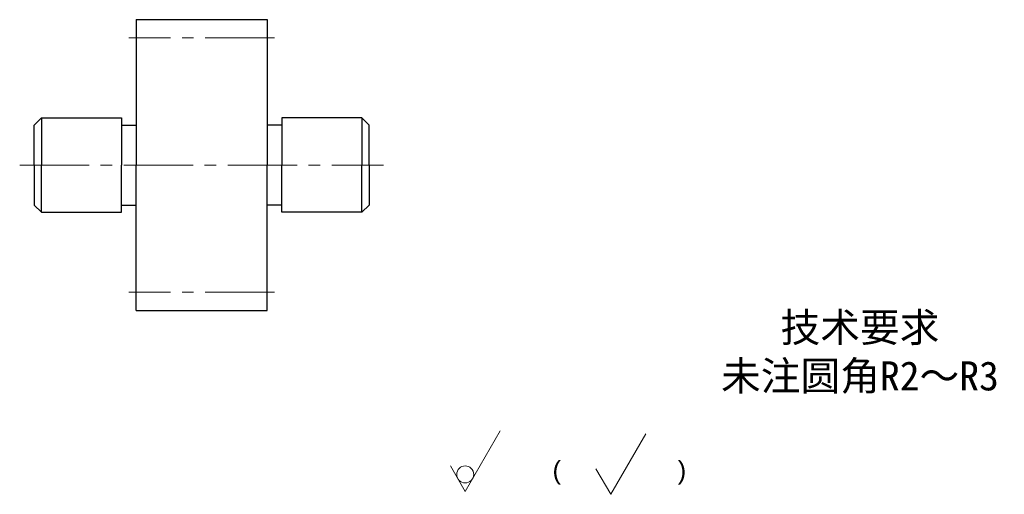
# Model space of a CAD drawing. Header units: millimetres. Extents: x 2921 to 3056, y 1908 to 1973.
import ezdxf

# ---------------------------------------------------------------- set-up
doc = ezdxf.new("R2010")
doc.units = ezdxf.units.MM
doc.header["$LTSCALE"] = 0.5
doc.linetypes.add('CENTER2', pattern=[28.575, 19.05, -3.175, 3.175, -3.175])
for name, color, linetype, lineweight in [('中心线', 7, 'CENTER2', 15), ('尺寸线', 7, 'Continuous', 15), ('轮廓线', 7, 'Continuous', 30)]:
    doc.layers.add(name, color=color, linetype=linetype, lineweight=lineweight)
doc.styles.get("Standard").update_dxf_attribs({"font": 'arial.ttf'})

msp = doc.modelspace()

# ---------------------------------------------------------------- linework, layer by layer
at = {"layer": '中心线'}
for p, q in [((2955.84, 1970.49), (2935.84, 1970.49)), ((2920.84, 1952.99), (2970.84, 1952.99)), ((2955.84, 1935.49), (2935.84, 1935.49))]:
    msp.add_line(p, q, dxfattribs=at)
at = {"layer": '尺寸线'}
for p, q in [((2982.04, 1908.1), (2986.85, 1916.43)), ((3002.03, 1907.7), (3006.84, 1916.02)), ((2982.04, 1908.1), (2980.02, 1911.6)), ((3002.03, 1907.7), (3000.01, 1911.2))]:
    msp.add_line(p, q, dxfattribs=at)
msp.add_circle((2982.04, 1910.44), 1.17, dxfattribs=at)
at = {"layer": '轮廓线'}
for p, q in [((2936.84, 1972.99), (2936.84, 1952.99)), ((2936.84, 1972.99), (2954.84, 1972.99)), ((2954.84, 1972.99), (2954.84, 1952.99)), ((2923.84, 1959.49), (2922.84, 1958.49)), ((2923.84, 1959.49), (2934.84, 1959.49)), ((2923.84, 1959.49), (2923.84, 1952.99)), ((2934.84, 1959.49), (2934.84, 1952.99)), ((2967.84, 1959.49), (2956.84, 1959.49)), ((2956.84, 1959.49), (2956.84, 1952.99)), ((2967.84, 1959.49), (2968.84, 1958.49)), ((2967.84, 1959.49), (2967.84, 1952.99)), ((2922.84, 1952.99), (2922.84, 1958.49)), ((2934.84, 1958.49), (2936.84, 1958.49)), ((2956.84, 1958.49), (2954.84, 1958.49)), ((2968.84, 1952.99), (2968.84, 1958.49)), ((2922.84, 1952.99), (2922.84, 1947.49)), ((2923.84, 1946.49), (2923.84, 1952.99)), ((2934.84, 1946.49), (2934.84, 1952.99)), ((2936.84, 1932.99), (2936.84, 1952.99)), ((2954.84, 1932.99), (2954.84, 1952.99)), ((2956.84, 1946.49), (2956.84, 1952.99)), ((2967.84, 1946.49), (2967.84, 1952.99)), ((2968.84, 1952.99), (2968.84, 1947.49)), ((2923.84, 1946.49), (2922.84, 1947.49)), ((2934.84, 1947.49), (2936.84, 1947.49)), ((2956.84, 1947.49), (2954.84, 1947.49)), ((2967.84, 1946.49), (2968.84, 1947.49)), ((2923.84, 1946.49), (2934.84, 1946.49)), ((2967.84, 1946.49), (2956.84, 1946.49)), ((2936.84, 1932.99), (2954.84, 1932.99))]:
    msp.add_line(p, q, dxfattribs=at)

# ---------------------------------------------------------------- texts
at = {"layer": '尺寸线', "attachment_point": 1}
for s, width, insert, char_height in [('\\pxqc;{\\fSimSun|b0|i0|c134|p2;技术要求}\\P{\\fSimSun|b0|i0|c134|p2;未注圆角R2～R3}', 42.3532, (3015.1, 1932.66), 4), ('\\pxi-3,l4,t4;(^I          )', 28.0799, (2991.54, 1912.28), 2.5)]:
    msp.add_mtext_dynamic_manual_height_columns(s, width=width, gutter_width=12.5, heights=[0], dxfattribs=dict(at, insert=insert, char_height=char_height))

doc.saveas('drawing.dxf')
